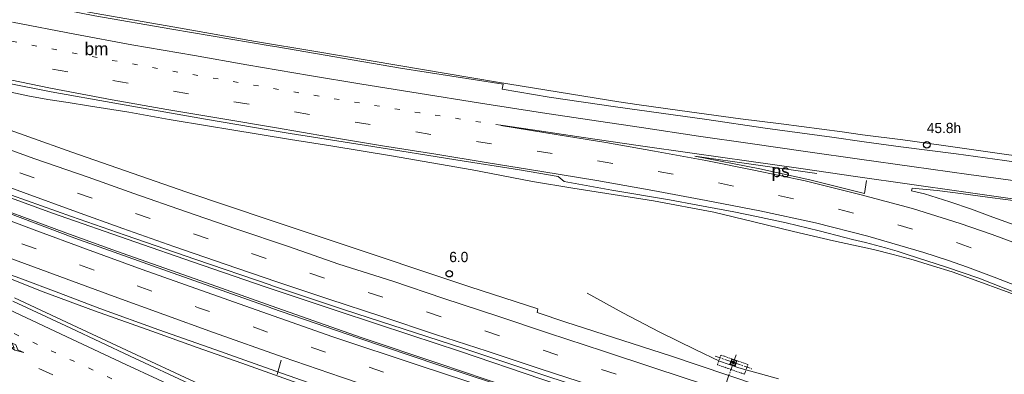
# Model space of a CAD drawing. Header units: metres. Extents: x 83575 to 86200, y 450600 to 453750.
# Tile 77 of 94: x 85251 to 85443, y 453247 to 453317. Entities that reach past the tile are written whole.
import ezdxf
from ezdxf.enums import TextEntityAlignment as Align

# ---------------------------------------------------------------- set-up
doc = ezdxf.new("R2010")
doc.units = ezdxf.units.M
for name, pattern in [('13strp', [4, 1, -3]), ('39strp', [12, 3, -9]), ('CENTER', [2, 1.25, -0.25, 0.25, -0.25]), ('DASHED2', [0.375, 0.25, -0.125])]:
    doc.linetypes.add(name, pattern=pattern)
for name, color, linetype, lineweight in [('bw-bs-uithouder', 253, 'Continuous', 18), ('gr-bs-geleiderail', 253, 'geleiderail', 18), ('kw-bs-viaduct', 253, 'Continuous', 18), ('mk-bs-13streep 0.45', 253, '13strp', 18), ('mk-bs-39streep 0.15', 253, '39strp', 18), ('mk-bs-pijlre750', 253, 'Continuous', 18), ('mk-bs-streep 0.15', 253, 'Continuous', 18), ('mk-bs-vlakmark', 253, 'Continuous', 18), ('vh-bs-randverharding', 253, 'Continuous', 18), ('wm-bs-hectometerbord text', 253, 'Continuous', 18)]:
    doc.layers.add(name, color=color, linetype=linetype, lineweight=lineweight)
doc.styles.add('rtw_iso', font='iso-rtw.shx')
doc.linetypes.add('geleiderail', pattern='A,2,-1,[175,RTW.shx,S=0.5,R=0,X=0,Y=0],-1', length=4)

# ---------------------------------------------------------------- blocks, each defined once
blk = doc.blocks.new('poer uithouder-flat-6')
h = blk.add_hatch()
h.set_pattern_fill('ACET-2D-ANSI31', color=252, scale=0.05, angle=160.8275, style=0)
h.set_pattern_definition([(205.827521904, (-85390.501, -453249.59), (0.06916158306, -0.14289239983), [])])
h.paths.add_polyline_path([(0.15, -0.26), (-0.28, -0.12), (-0.15, 0.26), (0.28, 0.12)])
at = {"layer": 'bw-bs-uithouder', "linetype": 'CENTER'}
for points in [[(-3.59, 1.25), (3.59, -1.25)], [(0.51, 1.46), (-0.8, -2.31)]]:
    blk.add_lwpolyline(points, dxfattribs=at)
at = {"layer": 'bw-bs-uithouder', "linetype": 'DASHED2'}
blk.add_lwpolyline([(-3.12, -0.45), (2.17, -2.29), (2.83, -0.4), (-2.46, 1.44)], close=True, dxfattribs=at)
at = {"layer": 'bw-bs-uithouder', "linetype": 'CENTER'}
blk.add_lwpolyline([(-0.7, -0.34), (0.34, -0.7), (0.7, 0.34), (-0.34, 0.7)], close=True, dxfattribs=at)
at = {"layer": 'bw-bs-uithouder', "linetype": 'Continuous'}
for points in [[(-0.54, -0.3), (0.24, -0.57), (0.3, -0.54), (0.57, 0.24), (0.54, 0.3), (-0.24, 0.57), (-0.3, 0.54), (-0.57, -0.24)], [(-0.28, -0.12), (0.15, -0.26), (0.28, 0.12), (-0.15, 0.26)]]:
    blk.add_lwpolyline(points, close=True, dxfattribs=at)
blk = doc.blocks.new('dtbattr-r-flat-26')
at = {"layer": 'mk-bs-vlakmark', "style": 'rtw_iso'}
blk.add_attdef('TAG', text='', height=2.5, dxfattribs=at).set_placement((0, 0), align=Align.MIDDLE_CENTER)
blk = doc.blocks.new('pijlr-flat-134')
at = {"layer": 'mk-bs-pijlre750'}
for p, q in [((0, 0), (4.96, -2.25)), ((3.33, -2.34), (4.65, -2.93)), ((4.76, -3.31), (3.33, -2.34)), ((4.65, -2.93), (4.28, -1.94)), ((6.52, -3.78), (4.76, -3.31)), ((5.34, -3.24), (4.96, -2.25)), ((6.52, -3.78), (5.34, -3.24))]:
    blk.add_line(p, q, dxfattribs=at)
blk = doc.blocks.new('dtbattr-l-flat-37')
at = {"layer": 'mk-bs-13streep 0.45', "style": 'rtw_iso'}
blk.add_attdef('TAG', (0, 0), '', height=2.5, dxfattribs=at)
blk = doc.blocks.new('HMP1-flat-191')
at = {"color": 253}
blk.add_circle((0, 0), 0.625, dxfattribs=at)
blk = doc.blocks.new('HMP1-flat-196')
at = {"color": 253}
blk.add_circle((0, 0), 0.625, dxfattribs=at)

msp = doc.modelspace()

# ---------------------------------------------------------------- linework, layer by layer
at = {"layer": 'bw-bs-uithouder'}
for points in [[(85301.37, 453247.27), (85302.11, 453250.07)], [(85389.7, 453247.28), (85388.73, 453244.51)]]:
    msp.add_lwpolyline(points, dxfattribs=at)
at = {"layer": 'gr-bs-geleiderail', "flags": 128}
for points in [[(85005.71, 453400.28), (85027.43, 453387.83), (85060.47, 453369.06), (85079.71, 453358.38), (85099.06, 453347.91), (85117.71, 453338.28), (85130.18, 453331.9), (85147.33, 453323.72), (85170.06, 453313.31), (85190.25, 453304.58), (85212.45, 453295.48), (85224.59, 453290.82), (85235.83, 453286.62), (85257.44, 453278.76), (85273.51, 453273.19), (85284.84, 453269.25), (85299.03, 453264.39), (85313.25, 453259.63), (85327.5, 453254.94), (85336.99, 453251.77), (85353.09, 453246.31), (85363.51, 453242.81), (85373.98, 453239.42), (85389.2, 453234.48), (85403.44, 453229.79), (85411.92, 453226.78), (85427.01, 453221.44), (85434.53, 453218.72), (85452.36, 453212.16), (85459.85, 453209.36), (85466.38, 453206.83), (85479.29, 453201.4), (85485.8, 453198.83), (85498.82, 453193.69), (85508.01, 453189.75), (85519.96, 453184.65), (85532.44, 453179.23)], [(85136.18, 453327.62), (85152.81, 453319.53), (85166.55, 453313.14), (85179.73, 453307.16), (85194.07, 453300.88), (85204.23, 453296.74), (85215.09, 453292.24), (85226.52, 453287.46), (85237.37, 453283.28), (85247.43, 453279.6), (85260.06, 453274.91), (85269.97, 453271.37), (85287.55, 453265.16), (85300.16, 453260.67), (85317.74, 453254.48), (85332.91, 453249.37), (85346.81, 453244.68), (85364.42, 453238.78), (85379.62, 453233.61), (85398.58, 453227.16), (85413.72, 453221.92), (85432.45, 453215.21), (85453.73, 453207.23), (85473.23, 453199.69)], [(85368.12, 453300.52), (85344.43, 453304.35), (85324.71, 453307.71), (85308.94, 453310.36), (85297.1, 453312.34), (85281.34, 453315.1), (85265.57, 453317.82), (85253.79, 453320.07)], [(85466.49, 453253.54), (85459.22, 453256.87), (85451.9, 453260.11), (85444.52, 453263.18), (85437.01, 453265.96), (85433.24, 453267.3), (85429.42, 453268.47), (85425.59, 453269.62), (85421.74, 453270.71), (85417.86, 453271.67), (85410.04, 453273.35), (85402.25, 453275.16), (85394.49, 453277.1), (85386.7, 453278.93), (85374.91, 453281.18), (85367.01, 453282.4), (85359.1, 453283.62), (85351.21, 453284.97), (85339.43, 453287.21), (85331.55, 453288.61), (85323.67, 453289.98), (85311.83, 453291.93), (85303.93, 453293.18), (85292.08, 453295.1), (85288.13, 453295.76), (85280.24, 453297.04), (85272.37, 453298.47), (85264.47, 453299.75), (85260.52, 453300.4), (85256.57, 453300.99), (85252.63, 453301.69), (85248.73, 453302.55), (85244.87, 453303.61), (85242.62, 453304.23), (85211.19, 453311.27)], [(85490.99, 453283.87), (85479.09, 453285.37), (85471.17, 453286.48), (85463.24, 453287.56), (85451.36, 453289.21), (85443.43, 453290.32), (85431.55, 453291.98), (85423.62, 453293.07), (85415.69, 453294.1), (85411.73, 453294.64), (85399.83, 453296.21), (85391.89, 453297.22), (85380, 453298.81), (85372.07, 453299.9), (85368.12, 453300.52)], [(85206.35, 453283.14), (85214.17, 453279.89), (85224.45, 453275.68), (85233.21, 453272.16), (85242.05, 453268.76), (85248.24, 453266.32), (85255.62, 453263.42), (85265.65, 453259.66), (85276.89, 453255.69), (85285.73, 453252.53), (85294.46, 453249.43), (85304.47, 453245.89), (85314.62, 453242.37), (85324.69, 453238.83), (85333.51, 453235.87), (85344.93, 453232.04), (85356.27, 453228.19), (85367.6, 453224.36), (85377.74, 453220.97), (85390.25, 453216.52), (85402.89, 453212.11), (85416.69, 453207.33), (85431.71, 453201.84), (85445.4, 453196.73), (85458.21, 453191.78), (85464.39, 453189.33)], [(85399.34, 453246.39), (85391.58, 453248.51), (85387.77, 453249.85), (85383.16, 453252.03), (85375.98, 453255.57), (85368.9, 453259.28), (85361.9, 453263.15)]]:
    msp.add_lwpolyline(points, dxfattribs=at)
at = {"layer": 'kw-bs-viaduct', "flags": 128}
msp.add_lwpolyline([(85250, 453262.24), (85261.31, 453256.95), (85272.89, 453251.54), (85285.2, 453245.78), (85293.69, 453241.88), (85301.8, 453238.13), (85312.66, 453233.17), (85319.61, 453230.05), (85325.65, 453227.36), (85338.07, 453221.82), (85348.82, 453217.02), (85355.52, 453214.13), (85363.39, 453210.71), (85369.85, 453207.9), (85379.56, 453203.63), (85386.81, 453200.51), (85393.61, 453197.67), (85398.96, 453195.34), (85405.49, 453192.58), (85428.21, 453183.13), (85451.11, 453173.84)], dxfattribs=at)
at = {"layer": 'mk-bs-13streep 0.45', "flags": 128}
for points in [[(85345.08, 453295.93), (85329.26, 453298.37), (85313.48, 453300.96), (85297.7, 453303.62), (85277.99, 453307.03), (85266.18, 453309.16), (85254.4, 453311.41), (85246.55, 453312.96), (85238.71, 453314.56), (85234.81, 453315.45), (85230.92, 453316.4), (85227.08, 453317.51), (85219.41, 453319.79), (85211.78, 453322.19), (85200.36, 453325.87), (85192.77, 453328.38), (85184.23, 453331.24)], [(85330.83, 453218.08), (85302.53, 453230.97), (85261.63, 453249.82), (85245.68, 453257.22)]]:
    msp.add_lwpolyline(points, dxfattribs=at)
at = {"layer": 'mk-bs-39streep 0.15', "flags": 128}
for points in [[(85685.05, 453106.58), (85674.67, 453112.6), (85664.26, 453118.57), (85653.83, 453124.51), (85643.37, 453130.39), (85632.86, 453136.17), (85622.23, 453141.74), (85611.55, 453147.21), (85600.81, 453152.58), (85590.05, 453157.88), (85579.26, 453163.12), (85568.44, 453168.32), (85557.59, 453173.45), (85546.7, 453178.49), (85535.77, 453183.43), (85524.78, 453188.25), (85513.77, 453193.03), (85502.74, 453197.76), (85491.65, 453202.35), (85480.53, 453206.86), (85469.37, 453211.25), (85458.16, 453215.56), (85446.93, 453219.78), (85435.67, 453223.93), (85424.37, 453227.97), (85413.03, 453231.9), (85401.7, 453235.83), (85390.33, 453239.67), (85378.96, 453243.52), (85367.58, 453247.31), (85356.17, 453251.03), (85344.78, 453254.81), (85333.37, 453258.53), (85321.99, 453262.33), (85310.58, 453266.05), (85299.21, 453269.9), (85287.85, 453273.75), (85276.52, 453277.7), (85265.2, 453281.68), (85253.87, 453285.65), (85242.58, 453289.72), (85231.32, 453293.86), (85220.1, 453298.11), (85208.9, 453302.42), (85197.73, 453306.8), (85186.68, 453311.48), (85175.65, 453316.2), (85164.67, 453321.05), (85153.71, 453325.94), (85142.84, 453331.02), (85132, 453336.17), (85121.24, 453341.48), (85110.54, 453346.91), (85099.89, 453352.44), (85089.27, 453358.03), (85078.7, 453363.7), (85068.16, 453369.45), (85057.67, 453375.27), (85047.21, 453381.14), (85036.77, 453387.07), (85026.37, 453393.05), (85015.97, 453399.04), (85014.32, 453400)], [(85480.52, 453252.04), (85470.03, 453257.79), (85459.23, 453263.02), (85448.22, 453267.79), (85436.98, 453271.97), (85433.6, 453273.21), (85422.11, 453276.67), (85410.49, 453279.68), (85398.79, 453282.34), (85387.04, 453284.78), (85375.26, 453287.04), (85363.43, 453289.06), (85351.58, 453290.96), (85339.73, 453292.84), (85327.88, 453294.72), (85316.03, 453296.66), (85304.2, 453298.63), (85292.37, 453300.64), (85280.54, 453302.69), (85268.73, 453304.8), (85256.94, 453307.02), (85245.18, 453309.41), (85233.46, 453312.01), (85221.84, 453314.97), (85210.3, 453318.26), (85198.84, 453321.83), (85187.43, 453325.53), (85176.01, 453329.24), (85164.62, 453333.01), (85153.28, 453336.93), (85142, 453341.01), (85130.82, 453345.38), (85119.79, 453350.1), (85108.94, 453355.23), (85098.24, 453360.66), (85087.65, 453366.3), (85077.09, 453372), (85066.56, 453377.76), (85056.08, 453383.61), (85045.63, 453389.49), (85035.21, 453395.46), (85027.36, 453400)], [(85836.78, 452994.32), (85820.93, 453004.61), (85803.14, 453016.04), (85780.87, 453030.37), (85760.58, 453043.3), (85742.88, 453054.53), (85720.17, 453068.6), (85701.8, 453079.87), (85658.39, 453105.41), (85598, 453137.9), (85563.3, 453155.01), (85541.71, 453165.12), (85522.76, 453173.67), (85508.99, 453179.64), (85498.45, 453184.11), (85476.3, 453193.26), (85469.89, 453195.77), (85453.86, 453201.94), (85433.46, 453209.59), (85422, 453213.76), (85410.51, 453217.8), (85401.8, 453220.89), (85390.84, 453224.7), (85376.85, 453229.47), (85365.71, 453233.2), (85354.21, 453237.03), (85342.83, 453240.82), (85331.28, 453244.67), (85322.66, 453247.55), (85308.35, 453252.45), (85299.65, 453255.47), (85286.01, 453260.27), (85273.96, 453264.58), (85262.7, 453268.69), (85251.23, 453272.89), (85239.93, 453277.13), (85228.51, 453281.54), (85217.39, 453286), (85206.17, 453290.58), (85195.01, 453295.27), (85185.76, 453299.28), (85175.54, 453303.82), (85162.27, 453309.89), (85153.6, 453313.97), (85142.65, 453319.22), (85133.75, 453323.54)], [(85243.92, 453253.49), (85262.44, 453244.86), (85281.36, 453236.06), (85302.79, 453226.22), (85326.71, 453215.38), (85347.82, 453205.57), (85355.93, 453201.47), (85358.47, 453200.1), (85366.51, 453195.6), (85368.97, 453194.13), (85376.65, 453189.27), (85379.01, 453187.69), (85386.35, 453182.32), (85388.54, 453180.52), (85395.42, 453174.66), (85397.49, 453172.73), (85403.88, 453166.33), (85405.79, 453164.26), (85411.61, 453157.36), (85413.37, 453155.07), (85418.54, 453147.8), (85420.1, 453145.43), (85422.86, 453140.79)]]:
    msp.add_lwpolyline(points, dxfattribs=at)
at = {"layer": 'mk-bs-streep 0.15', "flags": 128}
for points in [[(85135.83, 453318.74), (85145.26, 453314.19), (85160.36, 453307.04), (85180, 453298.09), (85189.35, 453293.92), (85199.41, 453289.64), (85216.25, 453282.71), (85232.86, 453276.06), (85249.48, 453269.83), (85269.52, 453262.45), (85288.9, 453255.43), (85302.51, 453250.64), (85313.95, 453246.69), (85336.2, 453239.15), (85353.09, 453233.42), (85370.53, 453227.53), (85386.94, 453221.82), (85401.09, 453216.92), (85417.84, 453211), (85432.87, 453205.51), (85450.32, 453199.03), (85467.12, 453192.53)], [(85432.31, 453269.58), (85427.7, 453271.06), (85416.77, 453274.29), (85406.54, 453276.87), (85395.68, 453279.21), (85385.15, 453281.26), (85374.78, 453283.19), (85363.83, 453285.15), (85353.08, 453286.93), (85342.22, 453288.69), (85332.34, 453290.26), (85321.92, 453291.95), (85311.38, 453293.7), (85300.83, 453295.5), (85290.32, 453297.24), (85279.82, 453299.02), (85269.11, 453300.93), (85257.06, 453303.22), (85245.32, 453305.6), (85234.28, 453308), (85224.07, 453310.38), (85213.82, 453313), (85204.08, 453315.75), (85194.93, 453318.48)], [(85446.62, 453284.92), (85436.5, 453286.32), (85425.33, 453287.88), (85415.15, 453289.33), (85405.04, 453290.77), (85393.79, 453292.37), (85383.68, 453293.84), (85372.51, 453295.48), (85362.38, 453296.99), (85353.22, 453298.4), (85341.09, 453300.26), (85328.93, 453302.19), (85317.91, 453303.99), (85307.67, 453305.69), (85295.43, 453307.76), (85285.17, 453309.54), (85272.98, 453311.66), (85261.83, 453313.75), (85249.66, 453316.1)], [(85434.82, 453276.74), (85425.5, 453279.65), (85415.19, 453282.38), (85404.49, 453285.05), (85394.5, 453287.19), (85385.13, 453289.03), (85375.05, 453290.9), (85365.58, 453292.57), (85356.28, 453294.07), (85345.07, 453295.88)], [(85562.45, 453273.47), (85552.19, 453272.56), (85539.88, 453272.11), (85529.56, 453272.21), (85517.2, 453272.84), (85506.93, 453273.73), (85495.68, 453274.94), (85485.54, 453276.21), (85475.46, 453277.49), (85465.33, 453278.85), (85454.17, 453280.35), (85444.12, 453281.72), (85435, 453282.98), (85424.91, 453284.4), (85414.78, 453285.86), (85403.66, 453287.46), (85393.54, 453288.91), (85382.44, 453290.49), (85372.34, 453291.95), (85361.23, 453293.55), (85351.24, 453295.02), (85345.08, 453295.93)], [(85445.22, 453224.26), (85435.14, 453227.96), (85425.84, 453231.29), (85415.59, 453234.81), (85405.8, 453238.23), (85394.92, 453241.88), (85385.06, 453245.2), (85375.12, 453248.49), (85365.14, 453251.81), (85354.37, 453255.33), (85344.45, 453258.65), (85333.92, 453262.12), (85323.95, 453265.46), (85313.43, 453268.83), (85303.58, 453272.22), (85293.45, 453275.63), (85283.43, 453279.07), (85273.37, 453282.6), (85264.45, 453285.77), (85254.03, 453289.37), (85244.25, 453292.89)], [(85452.08, 453214.05), (85442.99, 453217.42), (85432.85, 453221.1), (85423.47, 453224.5), (85413.49, 453227.93), (85403.63, 453231.4), (85393.22, 453234.88), (85383.01, 453238.36), (85372.93, 453241.63), (85362.98, 453245.03), (85352.73, 453248.35), (85342.38, 453251.82), (85332.28, 453255.05), (85321.82, 453258.59), (85311.47, 453261.97), (85301.29, 453265.37), (85291.2, 453268.79), (85281.17, 453272.28), (85271.19, 453275.77), (85262.14, 453279.02), (85251.82, 453282.77), (85241.95, 453286.39)], [(85245.34, 453278.69), (85253.85, 453275.51), (85264.11, 453271.73), (85274.97, 453267.78), (85296.17, 453260.24), (85312.22, 453254.61), (85329.07, 453248.98), (85338.19, 453245.99), (85348.99, 453242.34), (85361.48, 453238.16), (85371.27, 453234.85), (85384.85, 453230.16), (85397.33, 453225.88), (85405.38, 453223.05), (85418.44, 453218.48), (85427.93, 453215.07), (85441.31, 453210.17), (85457.85, 453203.91), (85472.11, 453198.37)], [(85482.58, 453255.11), (85482.25, 453255.22), (85477.86, 453257.85), (85473.54, 453260.14), (85468.9, 453262.64), (85468.18, 453263.01), (85463.6, 453265.2), (85459.28, 453267.19), (85454.59, 453269.24), (85450.06, 453271.1), (85445.62, 453272.9), (85441.07, 453274.58), (85434.82, 453276.74)], [(85478.4, 453248.9), (85476.86, 453249.76), (85471.96, 453252.51), (85467.04, 453255.05), (85462, 453257.48), (85456.92, 453259.83), (85451.81, 453262.11), (85446.65, 453264.24), (85441.48, 453266.26), (85436.24, 453268.18), (85432.31, 453269.58)], [(85247.32, 453260.67), (85248.93, 453259.91), (85260.24, 453254.62), (85271.81, 453249.21), (85284.13, 453243.44), (85292.63, 453239.54), (85300.74, 453235.79), (85311.62, 453230.82), (85318.58, 453227.69), (85324.62, 453225), (85337.04, 453219.47), (85347.8, 453214.66), (85354.51, 453211.76), (85362.38, 453208.34), (85368.84, 453205.54), (85378.54, 453201.27), (85385.83, 453198.14), (85392.62, 453195.29), (85397.96, 453192.97), (85404.52, 453190.2), (85427.25, 453180.75), (85449.29, 453171.8)]]:
    msp.add_lwpolyline(points, dxfattribs=at)
at = {"layer": 'mk-bs-vlakmark', "flags": 128}
msp.add_lwpolyline([(85416.51, 453285.12), (85416.1, 453282.63), (85405.4, 453285.3), (85395.68, 453287.44), (85382.96, 453289.92), (85406.79, 453286.53)], dxfattribs=at)
at = {"layer": 'vh-bs-randverharding'}
for points in [[(85220.66, 453326.84), (85226.25, 453325.58), (85246.3, 453321.16), (85265.74, 453317.31), (85280.76, 453314.71), (85300, 453311.49)], [(85300, 453311.49), (85301.28, 453311.28), (85325.44, 453307.12), (85345.51, 453304), (85345.33, 453302.99), (85354.51, 453301.46), (85367.44, 453299.52), (85385.28, 453297.05), (85396.7, 453295.39), (85409.75, 453293.59), (85416.07, 453292.71)], [(85300, 453294.99), (85287.33, 453297.15), (85269.62, 453300.25), (85257.21, 453302.5), (85239.41, 453305.98), (85231.26, 453308.03), (85222.09, 453310.21), (85217.52, 453311.32)], [(85216.67, 453307.16), (85222.64, 453304.78), (85244.35, 453296.65), (85261.26, 453290.66), (85283.53, 453282.95), (85300, 453277.4)], [(85300, 453264.74), (85285.43, 453269.72), (85271.67, 453274.45), (85261.18, 453278.08), (85246.46, 453283.34), (85231.29, 453288.9), (85216.2, 453294.66), (85212.77, 453296.03)], [(85413.78, 453273.62), (85412.25, 453273.99), (85407.27, 453275.34), (85400.78, 453276.85), (85395.01, 453278.09), (85390.57, 453279.02), (85383.57, 453280.34), (85377.98, 453281.4), (85366.75, 453283.28), (85357.42, 453284.95), (85356.25, 453285.94), (85348.71, 453287.21), (85336.28, 453289.2), (85320.03, 453291.79), (85303.9, 453294.33), (85300, 453294.99)], [(85211.81, 453293.27), (85225.94, 453287.57), (85243.31, 453280.84), (85261.81, 453273.89), (85279.94, 453267.4), (85300, 453260.31)], [(85416.07, 453292.71), (85423.2, 453291.7), (85434, 453290.33), (85443.47, 453289.05), (85457.1, 453287.17), (85468.13, 453285.73), (85478.32, 453284.3), (85489.54, 453282.84), (85498.43, 453281.78), (85506.29, 453280.93), (85517.82, 453279.86), (85523.21, 453279.57), (85528.88, 453279.28), (85534.18, 453279.13), (85541.01, 453279.2), (85547.33, 453279.41), (85552.14, 453279.66), (85559.79, 453280.33), (85566.56, 453281.35), (85574.38, 453282.65), (85577.27, 453283.28)], [(85300, 453248.31), (85289.17, 453252.13), (85278.26, 453255.98), (85266.69, 453260.14), (85258.67, 453263.18), (85251.04, 453266.09), (85249.24, 453266.71), (85248.15, 453267.09), (85245.31, 453268.07), (85234.81, 453272.1), (85221.32, 453277.43), (85208.55, 453282.48), (85208.1, 453282.68)], [(85447.2, 453280.97), (85441.14, 453281.75), (85435.41, 453282.55), (85430.34, 453283.16), (85425.4, 453283.63), (85425.3, 453283.11), (85427.85, 453282.52), (85432.79, 453280.99), (85436.99, 453279.53), (85441.22, 453277.99), (85446.1, 453276.24)], [(85300, 453277.4), (85311.89, 453273.4), (85339.01, 453264.39), (85352.27, 453260.1), (85352.14, 453259.35), (85357.74, 453257.46), (85378.23, 453250.86), (85400.8, 453243.28), (85405.64, 453241.64)], [(85446.23, 453262.99), (85438.43, 453266.07), (85432.16, 453268.24), (85424.42, 453270.67), (85422.52, 453271.32), (85420.24, 453271.97), (85416.34, 453273), (85413.78, 453273.62)], [(85402.3, 453230.89), (85391.22, 453234.71), (85373.1, 453240.71), (85354.62, 453246.69), (85337.64, 453252.39), (85314.52, 453259.87), (85300.27, 453264.65), (85300, 453264.74)], [(85300, 453260.31), (85300.25, 453260.22), (85317.32, 453254.36), (85332.97, 453249.03), (85348.57, 453243.9), (85348.56, 453243.64), (85374.5, 453234.88), (85400.75, 453225.91)], [(85397.34, 453214.93), (85381.14, 453220.54), (85350.2, 453231.12), (85327.64, 453238.65), (85306.12, 453246.15), (85300, 453248.31)]]:
    msp.add_lwpolyline(points, dxfattribs=at)
at = {"layer": 'vh-bs-randverharding', "flags": 128}
msp.add_lwpolyline([(85249.72, 453261.55), (85261.03, 453256.26), (85272.6, 453250.85), (85284.91, 453245.09), (85293.41, 453241.19), (85301.52, 453237.43), (85312.39, 453232.47), (85319.34, 453229.35), (85325.38, 453226.66), (85337.8, 453221.12), (85348.55, 453216.32), (85355.25, 453213.42), (85363.12, 453210), (85369.59, 453207.2), (85379.29, 453202.93), (85386.55, 453199.81), (85393.35, 453196.96), (85398.7, 453194.64), (85405.23, 453191.88), (85427.96, 453182.42), (85450.53, 453173.26), (85449.29, 453171.8)], dxfattribs=at)

# ---------------------------------------------------------------- block references
for name, p, values in [('dtbattr-l-flat-37', (85263.73, 453309.63), {'TAG': 'bm'}), ('dtbattr-r-flat-26', (85399.73, 453287.04), {'TAG': 'ps'})]:
    msp.add_blockref(name, p).add_auto_attribs(values)
for name, p in [('HMP1-flat-196', (85428.29, 453292.12)), ('HMP1-flat-191', (85334.98, 453266.92)), ('pijlr-flat-134', (85245.31, 453255.3)), ('poer uithouder-flat-6', (85390.5, 453249.59))]:
    msp.add_blockref(name, p)

# ---------------------------------------------------------------- texts
at = {"layer": 'wm-bs-hectometerbord text', "style": 'rtw_iso'}
for s, p in [('45.8h', (85428.29, 453293.81)), ('6.0', (85334.98, 453268.6))]:
    msp.add_text(s, height=2, dxfattribs=at).set_placement(p, align=Align.BOTTOM_LEFT)

doc.saveas('drawing.dxf')
